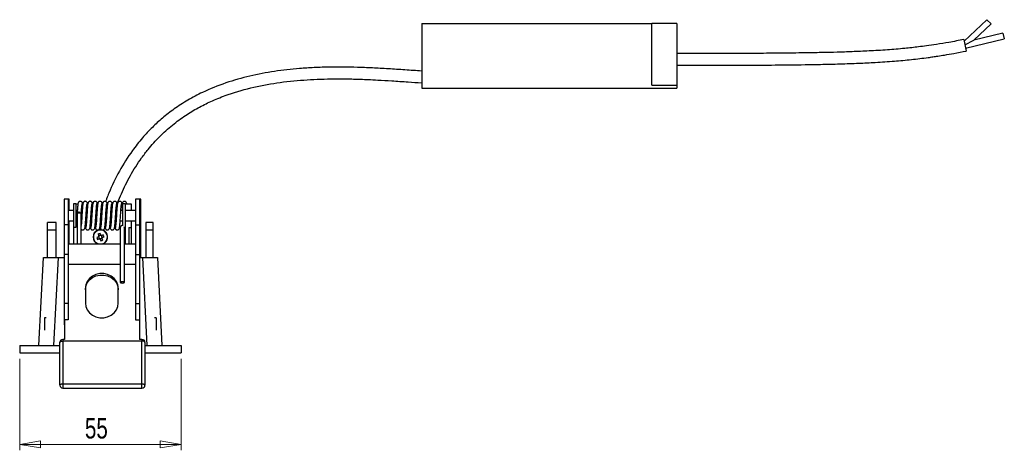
# Model space of a CAD drawing. Header units: millimetres. Extents: x 278 to 994, y 338 to 656.
# Tile 6 of 6: x 827 to 994, y 338 to 412. Entities that reach past the tile are written whole.
import ezdxf

# ---------------------------------------------------------------- set-up
doc = ezdxf.new("R2010")
doc.units = ezdxf.units.MM
doc.styles.add('SLDTEXTSTYLE0', font='TXT', dxfattribs={"width": 0.75})
doc.dimstyles.new('SLDDIMSTYLE0', dxfattribs={"dimtxt": 3.5, "dimasz": 3.556, "dimexe": 0, "dimexo": 0.0625, "dimgap": 0.875, "dimtad": 1, "dimdec": 0, "dimlfac": 2, "dimrnd": 1e-09, "dimzin": 12, "dimdsep": 46, "dimtxsty": 'SLDTEXTSTYLE0', "dimblk1": 'CLOSED', "dimblk2": 'CLOSED', "dimsah": 1, "dimcen": 0.09, "dimadec": 0, "dimazin": 3, "dimtfac": 1, "dimtdec": 0, "dimtofl": 0, "dimtmove": 0, "dimatfit": 3, "dimldrblk": 'CLOSED', "dimfxl": 0, "dimfrac": 2, "dimtolj": 1, "dimtzin": 12, "dimarcsym": 0})

# ---------------------------------------------------------------- blocks, each defined once
blk = doc.blocks.new('_Closed')
at = {"color": 0, "linetype": 'ByBlock', "lineweight": -2}
for p, q in [((-1, 0.166667), (0, 0)), ((-1, 0.166667), (-1, -0.166667)), ((0, 0), (-1, -0.166667)), ((0, 0), (-1, 0))]:
    blk.add_line(p, q, dxfattribs=at)
blk = doc.blocks.new('_D_2')
at = {"color": 7, "linetype": 'Continuous', "lineweight": 0}
for p, q in [((826.54, 353.77), (826.54, 338.18)), ((854.04, 353.77), (854.04, 338.18)), ((826.54, 339.18), (854.04, 339.18))]:
    blk.add_line(p, q, dxfattribs=at)
at = {"color": 7, "linetype": 'Continuous', "lineweight": 18, "xscale": 3.556, "yscale": 3.556, "rotation": 180.0000000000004}
blk.add_blockref('_Closed', (826.54, 339.18), dxfattribs=at)
at = {"color": 7, "linetype": 'Continuous', "lineweight": 18, "xscale": 3.556, "yscale": 3.556}
blk.add_blockref('_Closed', (854.04, 339.18), dxfattribs=at)
at = {"color": 7, "linetype": 'Continuous', "lineweight": 18, "insert": (837.65, 343.69), "char_height": 3.5, "attachment_point": 1, "style": 'SLDTEXTSTYLE0'}
blk.add_mtext('55', dxfattribs=at)

msp = doc.modelspace()

# ---------------------------------------------------------------- linework, layer by layer
at = {"color": 7, "linetype": 'Continuous', "lineweight": 25}
for p, q in [((991.41, 411.56), (987.52, 407.9)), ((992.1, 410.83), (991.41, 411.56)), ((895.06, 410.9), (934.29, 410.9)), ((895.06, 410.9), (895.06, 399.9)), ((934.29, 400.4), (934.29, 410.9)), ((938.56, 410.9), (934.29, 410.9)), ((938.56, 410.9), (938.56, 400.4)), ((989.17, 408.07), (992.1, 410.83)), ((987.46, 408.18), (987.86, 406.22)), ((987.65, 407.26), (989.17, 408.07)), ((987.76, 406.71), (994.36, 408.27)), ((994.13, 409.25), (989.17, 408.07)), ((994.13, 409.25), (994.36, 408.27)), ((895.06, 399.9), (938.56, 399.9)), ((934.29, 400.4), (938.56, 400.4)), ((938.56, 400.4), (938.56, 399.9)), ((834.79, 380.97), (834.09, 380.97)), ((834.09, 380.97), (834.09, 376.61)), ((834.99, 380.97), (834.79, 380.97)), ((834.79, 380.97), (834.79, 376.61)), ((834.99, 379.04), (834.99, 380.97)), ((836.13, 380.17), (835.73, 380.17)), ((835.73, 380.17), (835.73, 376.17)), ((836.13, 380.17), (836.13, 376.17)), ((836.13, 380.17), (836.55, 380.17)), ((837.28, 379.99), (837.24, 380.26)), ((837.26, 380.17), (837.31, 380.17)), ((838.12, 379.99), (838.08, 380.26)), ((838.1, 380.17), (838.15, 380.17)), ((838.96, 379.99), (838.92, 380.26)), ((838.94, 380.17), (838.99, 380.17)), ((839.8, 379.99), (839.76, 380.26)), ((839.78, 380.17), (839.83, 380.17)), ((840.64, 379.99), (840.6, 380.26)), ((840.62, 380.17), (840.67, 380.17)), ((841.48, 379.99), (841.44, 380.26)), ((841.46, 380.17), (841.51, 380.17)), ((842.32, 379.99), (842.28, 380.26)), ((842.3, 380.17), (842.35, 380.17)), ((843.16, 379.99), (843.12, 380.26)), ((843.14, 380.17), (843.19, 380.17)), ((843.18, 380.24), (843.16, 380.16)), ((843.98, 380.17), (844.13, 380.17)), ((844.53, 380.17), (844.13, 380.17)), ((844.13, 376.43), (844.13, 380.17)), ((844.53, 380.17), (844.53, 376.17)), ((844.53, 380.17), (845.53, 380.17)), ((844.74, 380.29), (844.71, 380.3)), ((844.79, 380.17), (844.77, 380.28)), ((845.53, 380.17), (845.53, 379.04)), ((846.97, 380.97), (846.27, 380.97)), ((846.27, 380.97), (846.27, 376.61)), ((847.17, 380.97), (846.97, 380.97)), ((846.97, 380.97), (846.97, 376.61)), ((847.17, 375.36), (847.17, 380.97)), ((835.73, 379.04), (834.79, 379.04)), ((836.36, 379.04), (836.13, 379.04)), ((837.2, 379.04), (837.06, 379.04)), ((838.04, 379.04), (837.9, 379.04)), ((838.88, 379.04), (838.74, 379.04)), ((839.72, 379.04), (839.58, 379.04)), ((840.56, 379.04), (840.42, 379.04)), ((841.4, 379.04), (841.26, 379.04)), ((842.24, 379.04), (842.1, 379.04)), ((843.08, 379.04), (842.94, 379.04)), ((844.13, 379.04), (843.78, 379.04)), ((846.27, 379.04), (844.53, 379.04)), ((832.74, 377.02), (831.29, 377.02)), ((831.29, 375.71), (831.29, 377.02)), ((832.74, 375.71), (832.74, 377.02)), ((834.79, 376.61), (834.09, 376.61)), ((834.09, 376.61), (834.09, 371.56)), ((834.79, 377.29), (835.73, 377.29)), ((834.79, 376.61), (834.79, 371.56)), ((834.99, 375.36), (834.99, 377.29)), ((836.13, 376.17), (835.73, 376.17)), ((835.73, 376.17), (835.73, 373.36)), ((836.13, 377.29), (836.33, 377.29)), ((837.03, 377.29), (837.09, 377.29)), ((837.7, 376.34), (837.75, 376.05)), ((837.78, 376.04), (837.81, 376.04)), ((837.79, 377.29), (837.93, 377.29)), ((838.54, 376.34), (838.59, 376.05)), ((838.62, 376.04), (838.65, 376.04)), ((838.63, 377.29), (838.77, 377.29)), ((839.38, 376.34), (839.43, 376.05)), ((839.46, 376.04), (839.49, 376.04)), ((839.47, 377.29), (839.61, 377.29)), ((840.22, 376.34), (840.27, 376.05)), ((840.3, 376.04), (840.33, 376.04)), ((840.31, 377.29), (840.45, 377.29)), ((841.06, 376.34), (841.11, 376.05)), ((841.14, 376.04), (841.17, 376.04)), ((841.15, 377.29), (841.29, 377.29)), ((841.9, 376.34), (841.95, 376.05)), ((841.98, 376.04), (842.01, 376.04)), ((841.99, 377.29), (842.13, 377.29)), ((842.74, 376.34), (842.79, 376.05)), ((842.82, 376.04), (842.85, 376.04)), ((842.83, 377.29), (842.97, 377.29)), ((843.58, 376.34), (843.63, 376.05)), ((843.67, 377.29), (844.13, 377.29)), ((844.36, 376.17), (844.53, 376.17)), ((844.53, 377.29), (846.27, 377.29)), ((844.53, 376.17), (844.53, 373.36)), ((845.13, 376.17), (845.53, 376.17)), ((845.13, 376.17), (845.13, 373.36)), ((845.53, 377.29), (845.53, 376.17)), ((845.53, 376.17), (845.53, 373.36)), ((846.27, 376.61), (846.97, 376.61)), ((846.27, 376.61), (846.27, 371.56)), ((846.97, 376.61), (846.97, 371.56)), ((849.29, 377.02), (848.04, 377.02)), ((848.04, 377.02), (848.04, 375.71)), ((849.29, 375.71), (849.29, 377.02)), ((831.29, 371.02), (831.29, 375.71)), ((832.74, 375.71), (831.29, 375.71)), ((832.74, 371.02), (832.74, 375.71)), ((834.79, 375.36), (834.99, 375.36)), ((834.99, 373.36), (834.99, 375.36)), ((839.96, 374.58), (839.66, 374.46)), ((839.89, 375), (840.01, 374.7)), ((839.96, 374.58), (840.02, 374.44)), ((840.15, 374.76), (840.01, 374.7)), ((840.04, 374.38), (840.1, 374.24)), ((840.35, 374.84), (840.21, 374.78)), ((840.35, 374.84), (840.23, 375.14)), ((840.42, 374.27), (840.56, 374.33)), ((840.77, 374.92), (840.47, 374.79)), ((840.53, 374.65), (840.47, 374.79)), ((840.61, 374.45), (840.55, 374.59)), ((840.69, 374.03), (840.56, 374.34)), ((840.61, 374.45), (840.91, 374.57)), ((846.97, 375.36), (847.17, 375.36)), ((847.17, 371.02), (847.17, 375.36)), ((848.04, 375.71), (848.04, 371.02)), ((849.29, 375.71), (848.04, 375.71)), ((849.29, 371.02), (849.29, 375.71)), ((834.79, 373.36), (843.68, 373.36)), ((839.8, 374.12), (840.11, 374.24)), ((840.22, 374.19), (840.36, 374.25)), ((840.22, 374.19), (840.34, 373.89)), ((844.38, 373.36), (846.27, 373.36)), ((829.79, 356.02), (830.57, 371.02)), ((830.57, 371.02), (833.07, 371.02)), ((833.07, 371.02), (832.28, 356.02)), ((833.07, 371.02), (834.09, 371.02)), ((834.79, 371.56), (834.09, 371.56)), ((834.09, 371.56), (834.09, 363.22)), ((834.79, 371.56), (834.79, 363.22)), ((846.27, 371.56), (846.97, 371.56)), ((846.27, 371.56), (846.27, 363.22)), ((847.1, 372.13), (846.97, 372.13)), ((846.97, 371.56), (846.97, 363.22)), ((846.97, 371.02), (847.5, 371.02)), ((847.1, 371.02), (847.1, 372.13)), ((848.29, 356.02), (847.5, 371.02)), ((847.5, 371.02), (850, 371.02)), ((850, 371.02), (850.79, 356.02)), ((834.79, 369.91), (843.68, 369.91)), ((844.38, 369.91), (846.27, 369.91)), ((837.73, 365.8), (837.73, 363.28)), ((843.33, 363.28), (843.33, 365.8)), ((834.79, 363.22), (834.09, 363.22)), ((834.09, 363.22), (834.09, 360.42)), ((834.79, 363.22), (834.79, 360.42)), ((846.27, 363.22), (846.97, 363.22)), ((846.27, 363.22), (846.27, 360.42)), ((846.97, 363.22), (846.97, 360.42)), ((831.03, 360.77), (830.79, 360.77)), ((830.79, 360.77), (830.79, 358.68)), ((834.16, 360.42), (834.09, 360.42)), ((834.09, 360.42), (834.09, 359.56)), ((834.16, 359.56), (834.09, 359.56)), ((834.79, 360.42), (834.16, 360.42)), ((834.16, 360.42), (834.16, 357.07)), ((846.27, 360.42), (846.97, 360.42)), ((846.97, 360.42), (846.97, 357.07)), ((849.79, 360.77), (849.54, 360.77)), ((849.79, 360.77), (849.79, 358.68)), ((826.54, 356.02), (826.54, 354.77)), ((826.54, 356.02), (833.38, 356.02)), ((833.38, 349.27), (833.38, 356.57)), ((834.16, 357.07), (833.88, 357.07)), ((833.88, 356.8), (833.88, 349.5)), ((847.38, 356.8), (833.88, 356.8)), ((847.38, 357.07), (846.97, 357.07)), ((847.38, 349.5), (847.38, 356.8)), ((847.88, 356.57), (847.88, 349.27)), ((847.88, 356.02), (854.04, 356.02)), ((854.04, 356.02), (854.04, 354.77)), ((826.54, 354.77), (833.38, 354.77)), ((847.88, 354.77), (854.04, 354.77)), ((833.88, 349.5), (847.38, 349.5)), ((833.88, 348.77), (847.38, 348.77))]:
    msp.add_line(p, q, dxfattribs=at)
at = {"color": 8, "linetype": 'Continuous', "lineweight": 25}
for p, q in [((833.88, 357.07), (833.88, 356.8)), ((847.38, 357.07), (847.38, 356.8)), ((833.88, 349.5), (833.88, 348.77)), ((847.38, 348.77), (847.38, 349.5))]:
    msp.add_line(p, q, dxfattribs=at)
at = {"color": 7, "linetype": 'Continuous', "lineweight": 25, "flags": 128}
for points in [[(843.33, 365.8), (843.25, 366.4), (843.01, 366.97), (842.63, 367.47), (842.12, 367.87), (841.52, 368.15), (840.87, 368.3), (840.19, 368.3), (839.54, 368.15), (838.94, 367.87), (838.43, 367.47), (838.05, 366.97), (837.81, 366.4), (837.73, 365.8)], [(837.73, 365.55), (837.81, 366.15), (838.05, 366.72), (838.43, 367.22), (838.94, 367.62), (839.54, 367.91), (840.19, 368.05), (840.87, 368.05), (841.52, 367.91), (842.12, 367.62), (842.63, 367.22), (843.01, 366.72), (843.25, 366.15), (843.33, 365.55)], [(844.03, 366.69), (844.16, 366.7), (844.28, 366.72), (844.35, 366.76), (844.38, 366.79), (844.35, 366.83), (844.28, 366.87), (844.16, 366.89), (844.03, 366.9), (843.9, 366.89), (843.78, 366.87), (843.71, 366.83), (843.68, 366.79), (843.71, 366.76), (843.78, 366.72), (843.9, 366.7), (844.03, 366.69)], [(837.73, 363.28), (837.81, 362.67), (838.05, 362.1), (838.43, 361.6), (838.94, 361.2), (839.54, 360.92), (840.19, 360.77), (840.87, 360.77), (841.52, 360.92), (842.12, 361.2), (842.63, 361.6), (843.01, 362.1), (843.25, 362.67), (843.33, 363.28)], [(833.38, 356.57), (833.39, 356.62), (833.42, 356.66), (833.46, 356.7), (833.53, 356.73), (833.6, 356.76), (833.69, 356.78), (833.78, 356.8), (833.88, 356.8)], [(847.88, 356.57), (847.87, 356.62), (847.84, 356.66), (847.8, 356.7), (847.73, 356.73), (847.66, 356.76), (847.57, 356.78), (847.48, 356.8), (847.38, 356.8)], [(833.38, 349.27), (833.39, 349.31), (833.42, 349.35), (833.46, 349.39), (833.53, 349.43), (833.6, 349.46), (833.69, 349.48), (833.78, 349.49), (833.88, 349.5)], [(847.38, 349.5), (847.48, 349.49), (847.57, 349.48), (847.66, 349.46), (847.73, 349.43), (847.8, 349.39), (847.84, 349.35), (847.87, 349.31), (847.88, 349.27)]]:
    msp.add_lwpolyline(points, dxfattribs=at)
at = {"color": 7, "linetype": 'Continuous', "lineweight": 25}
for centre, radius, start, end in [((836.65, 378.11), 0.631, 73.9088, 120.1213), ((840.29, 374.52), 1.25, 112.4483, 248.1694), ((843.81, 375.97), 4.42, 200.0488, 204.8478), ((840.29, 374.52), 1.25, 291.8306, 112.4483), ((841.74, 370.99), 4.42, 110.0488, 114.8478), ((840.29, 374.52), 0.329, 146.7179, 168.1786), ((840.29, 374.52), 0.278, 160.7301, 195.6822), ((840.29, 374.52), 0.278, 154.1665, 160.7301), ((840.29, 374.52), 0.278, 195.6822, 209.2143), ((840.29, 374.52), 0.278, 119.2143, 154.1665), ((840.29, 374.52), 0.278, 209.2143, 244.1665), ((840.29, 374.52), 0.278, 105.6822, 119.2143), ((840.29, 374.52), 0.278, 244.1665, 250.7301), ((840.29, 374.52), 0.278, 70.7301, 105.6822), ((840.29, 374.52), 0.329, 56.7179, 78.1786), ((840.29, 374.52), 0.278, 285.6822, 299.2143), ((840.29, 374.52), 0.278, 64.1665, 70.7301), ((840.29, 374.52), 0.278, 29.2143, 64.1665), ((840.29, 374.52), 0.278, 299.2143, 334.1665), ((840.29, 374.52), 0.278, 15.6822, 29.2143), ((840.29, 374.52), 0.278, 334.1665, 340.7301), ((840.29, 374.52), 0.278, 340.7301, 15.6822), ((840.29, 374.52), 0.329, 326.7179, 348.1786), ((836.76, 373.06), 4.42, 20.0488, 24.8478), ((840.29, 374.52), 0.329, 236.7179, 258.1786), ((840.29, 374.52), 0.278, 250.7301, 285.6822), ((838.83, 378.04), 4.42, 290.0488, 294.8478), ((833.88, 356.57), 0.5, 90, 180), ((847.38, 356.57), 0.5, 0, 90), ((833.88, 349.27), 0.5, 180.0091, 270.0091), ((847.38, 349.27), 0.5, 269.9909, 359.9909)]:
    msp.add_arc(centre, radius, start, end, dxfattribs=at)
at = {"color": 8, "linetype": 'Continuous', "lineweight": 25}
for start, end in [(112.4483, 254.8521), (285.1479, 112.4483)]:
    msp.add_arc((840.29, 374.52), 1.2, start, end, dxfattribs=at)
at = {"color": 7, "linetype": 'Continuous', "lineweight": 25}
for centre, major_axis, start_param, end_param in [((840.25, 374.5), (0.226, 0.093), 3.005647, 3.277538), ((840.27, 374.55), (-0.093, 0.226), 6.14724, 6.419131), ((840.3, 374.48), (-0.093, 0.226), 3.005647, 3.277538), ((840.32, 374.53), (0.226, 0.093), 6.14724, 6.419131)]:
    msp.add_ellipse(centre, major_axis=major_axis, ratio=0.990116, start_param=start_param, end_param=end_param, dxfattribs=at)
for points, knots in [([(987.46, 408.18), (986.62, 408.01), (985.07, 407.71), (982.94, 407.36), (981.22, 407.11), (979.81, 406.93), (978.58, 406.78), (976.8, 406.6), (974.38, 406.4), (971.39, 406.22), (968.53, 406.1), (965.92, 406.01), (963.39, 405.95), (960.37, 405.9), (956.82, 405.85), (952.82, 405.82), (949.77, 405.81), (947.71, 405.81), (946.63, 405.8), (945.58, 405.8), (944.44, 405.8), (943.1, 405.8), (941.44, 405.79), (939.89, 405.79), (938.89, 405.79), (938.56, 405.79)], [0, 0, 0, 0, 0.052811, 0.096429, 0.131879, 0.159378, 0.183301, 0.207774, 0.268281, 0.332214, 0.390971, 0.443064, 0.492264, 0.545816, 0.627564, 0.709339, 0.790705, 0.813814, 0.835847, 0.856714, 0.878066, 0.905207, 0.938897, 0.979661, 1, 1, 1, 1]), ([(938.56, 403.79), (939.49, 403.79), (941.31, 403.79), (943.9, 403.8), (946.4, 403.8), (948.74, 403.81), (950.91, 403.82), (953.88, 403.83), (957.88, 403.86), (962.4, 403.93), (966.31, 404.02), (969.43, 404.13), (972.52, 404.28), (975.51, 404.48), (978.52, 404.75), (980.71, 405.02), (982.2, 405.23), (983.13, 405.37), (984.32, 405.56), (985.93, 405.84), (987.16, 406.08), (987.86, 406.22)], [0, 0, 0, 0, 0.056927, 0.110218, 0.156904, 0.209076, 0.252148, 0.288519, 0.389258, 0.49465, 0.562603, 0.626671, 0.684077, 0.750117, 0.808849, 0.867153, 0.884009, 0.900397, 0.923976, 0.956987, 1, 1, 1, 1]), ([(895.06, 402.81), (894.58, 402.84), (893.16, 402.92), (890.8, 403.1), (888.03, 403.27), (885.4, 403.4), (882.57, 403.48), (879.7, 403.49), (876.81, 403.41), (873.63, 403.21), (869.96, 402.8), (865.75, 402.01), (861.63, 400.85), (858.11, 399.43), (855.19, 397.89), (852.91, 396.42), (850.9, 394.85), (849.09, 393.2), (847.37, 391.36), (845.43, 388.9), (843.47, 385.79), (842.12, 382.98), (841.41, 381.22), (841.24, 380.74), (841.18, 380.58)], [0, 0, 0, 0, 0.022462, 0.067539, 0.11163, 0.153396, 0.192033, 0.245435, 0.289305, 0.328375, 0.39588, 0.463579, 0.53078, 0.59797, 0.642589, 0.68628, 0.726279, 0.762833, 0.801982, 0.845145, 0.91042, 0.975621, 0.991895, 1, 1, 1, 1]), ([(843.16, 380.16), (843.18, 380.22), (843.38, 380.81), (843.86, 381.91), (844.58, 383.46), (845.39, 385), (846.3, 386.52), (847.31, 388.02), (848.64, 389.76), (850.36, 391.67), (852.5, 393.61), (854.71, 395.23), (856.91, 396.56), (859.17, 397.68), (862.14, 398.89), (865.9, 400.01), (870.39, 400.85), (874.96, 401.33), (878.47, 401.47), (880.89, 401.48), (882.18, 401.48), (883.44, 401.45), (884.69, 401.41), (886.06, 401.36), (887.82, 401.27), (890.09, 401.14), (892.59, 400.96), (894.29, 400.85), (895.06, 400.8)], [0, 0, 0, 0, 0.0029067, 0.030999, 0.0589287, 0.0875233, 0.1167094, 0.1464423, 0.1766733, 0.2246134, 0.2734222, 0.3190876, 0.3597909, 0.4000179, 0.443345, 0.5180793, 0.5932411, 0.6688147, 0.7448218, 0.7666284, 0.7879549, 0.8087434, 0.8289403, 0.8497616, 0.8764375, 0.9156738, 0.962068, 1, 1, 1, 1]), ([(836.52, 380.29), (836.51, 380.3), (836.49, 380.32), (836.44, 379.98), (836.38, 379.39), (836.35, 378.85), (836.33, 378.59)], [0, 0, 0, 0, 0.162238, 0.443734, 0.722957, 1, 1, 1, 1]), ([(837.26, 380.16), (837.25, 380.21), (837.24, 380.31), (837.17, 380.46), (837.06, 380.56), (836.95, 380.6), (836.86, 380.61), (836.77, 380.6), (836.67, 380.56), (836.58, 380.48), (836.52, 380.37), (836.51, 380.3), (836.51, 380.27)], [0, 0, 0, 0, 0.1407143, 0.2842096, 0.4331665, 0.5088994, 0.583443, 0.6551249, 0.7223929, 0.8389965, 0.930719, 1, 1, 1, 1]), ([(837.03, 378.54), (837.05, 378.8), (837.08, 379.33), (837.13, 379.89), (837.18, 380.2), (837.2, 380.17), (837.21, 380.16)], [0, 0, 0, 0, 0.287991, 0.573699, 0.85703, 1, 1, 1, 1]), ([(837.36, 380.29), (837.35, 380.3), (837.33, 380.32), (837.28, 379.98), (837.22, 379.39), (837.19, 378.85), (837.17, 378.59)], [0, 0, 0, 0, 0.162238, 0.443734, 0.722957, 1, 1, 1, 1]), ([(837.21, 380.26), (837.21, 380.24), (837.21, 380.2), (837.2, 380.17), (837.19, 380.16)], [0, 0, 0, 0, 0.727281, 1, 1, 1, 1]), ([(837.68, 380.61), (837.67, 380.61), (837.64, 380.61), (837.57, 380.59), (837.48, 380.55), (837.38, 380.47), (837.3, 380.33), (837.29, 380.22), (837.28, 380.16)], [0, 0, 0, 0, 0.020329, 0.159739, 0.302903, 0.44653, 0.726809, 1, 1, 1, 1]), ([(838.1, 380.16), (838.09, 380.21), (838.08, 380.31), (838.01, 380.46), (837.9, 380.56), (837.79, 380.6), (837.7, 380.61), (837.61, 380.6), (837.51, 380.56), (837.42, 380.48), (837.36, 380.37), (837.35, 380.3), (837.35, 380.27)], [0, 0, 0, 0, 0.140714, 0.28421, 0.433167, 0.508899, 0.583443, 0.655125, 0.722393, 0.838996, 0.930719, 1, 1, 1, 1]), ([(837.87, 378.54), (837.89, 378.8), (837.92, 379.33), (837.97, 379.89), (838.02, 380.2), (838.04, 380.17), (838.05, 380.16)], [0, 0, 0, 0, 0.287991, 0.573699, 0.85703, 1, 1, 1, 1]), ([(838.2, 380.29), (838.19, 380.3), (838.17, 380.32), (838.12, 379.98), (838.06, 379.39), (838.03, 378.85), (838.01, 378.59)], [0, 0, 0, 0, 0.162238, 0.443734, 0.722957, 1, 1, 1, 1]), ([(838.05, 380.26), (838.05, 380.24), (838.05, 380.2), (838.04, 380.17), (838.03, 380.16)], [0, 0, 0, 0, 0.727281, 1, 1, 1, 1]), ([(838.52, 380.61), (838.51, 380.61), (838.48, 380.61), (838.41, 380.59), (838.32, 380.55), (838.22, 380.47), (838.14, 380.33), (838.13, 380.22), (838.12, 380.16)], [0, 0, 0, 0, 0.020329, 0.159739, 0.302903, 0.44653, 0.726809, 1, 1, 1, 1]), ([(838.94, 380.16), (838.93, 380.21), (838.92, 380.31), (838.85, 380.46), (838.74, 380.56), (838.63, 380.6), (838.54, 380.61), (838.45, 380.6), (838.35, 380.56), (838.26, 380.48), (838.2, 380.37), (838.19, 380.3), (838.19, 380.27)], [0, 0, 0, 0, 0.1407143, 0.2842096, 0.4331665, 0.5088994, 0.583443, 0.6551249, 0.7223929, 0.8389965, 0.930719, 1, 1, 1, 1]), ([(838.71, 378.54), (838.73, 378.8), (838.76, 379.33), (838.81, 379.89), (838.86, 380.2), (838.88, 380.17), (838.89, 380.16)], [0, 0, 0, 0, 0.287991, 0.573699, 0.85703, 1, 1, 1, 1]), ([(839.04, 380.29), (839.03, 380.3), (839.01, 380.32), (838.96, 379.98), (838.9, 379.39), (838.87, 378.85), (838.85, 378.59)], [0, 0, 0, 0, 0.162238, 0.443734, 0.722957, 1, 1, 1, 1]), ([(838.89, 380.26), (838.89, 380.24), (838.89, 380.2), (838.88, 380.17), (838.87, 380.16)], [0, 0, 0, 0, 0.727281, 1, 1, 1, 1]), ([(839.36, 380.61), (839.35, 380.61), (839.32, 380.61), (839.25, 380.59), (839.16, 380.55), (839.06, 380.47), (838.98, 380.33), (838.97, 380.22), (838.96, 380.16)], [0, 0, 0, 0, 0.020329, 0.159739, 0.302903, 0.44653, 0.726809, 1, 1, 1, 1]), ([(839.78, 380.16), (839.77, 380.21), (839.76, 380.31), (839.69, 380.46), (839.58, 380.56), (839.47, 380.6), (839.38, 380.61), (839.29, 380.6), (839.19, 380.56), (839.1, 380.48), (839.04, 380.37), (839.03, 380.3), (839.03, 380.27)], [0, 0, 0, 0, 0.140714, 0.28421, 0.433167, 0.508899, 0.583443, 0.655125, 0.722393, 0.838996, 0.930719, 1, 1, 1, 1]), ([(839.55, 378.54), (839.57, 378.8), (839.6, 379.33), (839.65, 379.89), (839.7, 380.2), (839.72, 380.17), (839.73, 380.16)], [0, 0, 0, 0, 0.287991, 0.573699, 0.85703, 1, 1, 1, 1]), ([(839.88, 380.29), (839.87, 380.3), (839.85, 380.32), (839.8, 379.98), (839.74, 379.39), (839.71, 378.85), (839.69, 378.59)], [0, 0, 0, 0, 0.1622377, 0.4437337, 0.7229573, 1, 1, 1, 1]), ([(839.73, 380.26), (839.73, 380.24), (839.73, 380.2), (839.72, 380.17), (839.71, 380.17)], [0, 0, 0, 0, 0.738707, 1, 1, 1, 1]), ([(840.2, 380.61), (840.19, 380.61), (840.16, 380.61), (840.09, 380.59), (840, 380.55), (839.9, 380.47), (839.82, 380.33), (839.81, 380.22), (839.8, 380.16)], [0, 0, 0, 0, 0.0203292, 0.1597393, 0.3029028, 0.4465301, 0.726809, 1, 1, 1, 1]), ([(840.62, 380.16), (840.61, 380.21), (840.6, 380.31), (840.53, 380.46), (840.42, 380.56), (840.31, 380.6), (840.22, 380.61), (840.13, 380.6), (840.03, 380.56), (839.94, 380.48), (839.88, 380.37), (839.87, 380.3), (839.87, 380.27)], [0, 0, 0, 0, 0.140714, 0.28421, 0.433167, 0.508899, 0.583443, 0.655125, 0.722393, 0.838996, 0.930719, 1, 1, 1, 1]), ([(840.39, 378.54), (840.41, 378.8), (840.44, 379.33), (840.49, 379.89), (840.54, 380.2), (840.56, 380.17), (840.57, 380.16)], [0, 0, 0, 0, 0.287991, 0.573699, 0.85703, 1, 1, 1, 1]), ([(840.72, 380.29), (840.71, 380.3), (840.69, 380.32), (840.64, 379.98), (840.58, 379.39), (840.55, 378.85), (840.53, 378.59)], [0, 0, 0, 0, 0.162238, 0.443734, 0.722957, 1, 1, 1, 1]), ([(840.57, 380.26), (840.57, 380.24), (840.57, 380.2), (840.56, 380.17), (840.55, 380.16)], [0, 0, 0, 0, 0.7272813, 1, 1, 1, 1]), ([(841.18, 380.58), (841.16, 380.59), (841.11, 380.61), (841.02, 380.61), (840.93, 380.59), (840.84, 380.55), (840.74, 380.47), (840.66, 380.33), (840.65, 380.22), (840.64, 380.16)], [0, 0, 0, 0, 0.0828091, 0.1918458, 0.3068485, 0.4249476, 0.5434292, 0.7746381, 1, 1, 1, 1]), ([(841.46, 380.16), (841.45, 380.21), (841.44, 380.31), (841.37, 380.46), (841.26, 380.56), (841.15, 380.6), (841.06, 380.61), (840.97, 380.6), (840.87, 380.56), (840.78, 380.48), (840.72, 380.37), (840.71, 380.3), (840.71, 380.27)], [0, 0, 0, 0, 0.140714, 0.28421, 0.433167, 0.508899, 0.583443, 0.655125, 0.722393, 0.838996, 0.930719, 1, 1, 1, 1]), ([(841.23, 378.54), (841.25, 378.8), (841.28, 379.33), (841.33, 379.89), (841.38, 380.2), (841.4, 380.17), (841.41, 380.16)], [0, 0, 0, 0, 0.287991, 0.573699, 0.85703, 1, 1, 1, 1]), ([(841.56, 380.29), (841.55, 380.3), (841.53, 380.32), (841.48, 379.98), (841.42, 379.39), (841.39, 378.85), (841.37, 378.59)], [0, 0, 0, 0, 0.162238, 0.443734, 0.722957, 1, 1, 1, 1]), ([(841.41, 380.26), (841.41, 380.24), (841.41, 380.2), (841.4, 380.17), (841.39, 380.16)], [0, 0, 0, 0, 0.727281, 1, 1, 1, 1]), ([(842.3, 380.16), (842.29, 380.21), (842.28, 380.31), (842.21, 380.46), (842.1, 380.56), (841.99, 380.6), (841.9, 380.61), (841.81, 380.6), (841.71, 380.56), (841.62, 380.48), (841.56, 380.37), (841.55, 380.3), (841.55, 380.27)], [0, 0, 0, 0, 0.140714, 0.28421, 0.433167, 0.508899, 0.583443, 0.655125, 0.722393, 0.838996, 0.930719, 1, 1, 1, 1]), ([(842.07, 378.54), (842.09, 378.8), (842.12, 379.33), (842.17, 379.89), (842.22, 380.2), (842.24, 380.17), (842.25, 380.16)], [0, 0, 0, 0, 0.287991, 0.573699, 0.85703, 1, 1, 1, 1]), ([(842.4, 380.29), (842.39, 380.3), (842.37, 380.32), (842.32, 379.98), (842.26, 379.39), (842.23, 378.85), (842.21, 378.59)], [0, 0, 0, 0, 0.162238, 0.443734, 0.722957, 1, 1, 1, 1]), ([(842.25, 380.26), (842.25, 380.24), (842.25, 380.2), (842.24, 380.17), (842.23, 380.16)], [0, 0, 0, 0, 0.7272813, 1, 1, 1, 1]), ([(843.14, 380.16), (843.13, 380.21), (843.12, 380.31), (843.05, 380.46), (842.94, 380.56), (842.83, 380.6), (842.74, 380.61), (842.65, 380.6), (842.55, 380.56), (842.46, 380.48), (842.4, 380.37), (842.39, 380.3), (842.39, 380.27)], [0, 0, 0, 0, 0.140714, 0.28421, 0.433167, 0.508899, 0.583443, 0.655125, 0.722393, 0.838996, 0.930719, 1, 1, 1, 1]), ([(842.91, 378.54), (842.93, 378.8), (842.96, 379.33), (843.01, 379.89), (843.06, 380.2), (843.08, 380.17), (843.09, 380.16)], [0, 0, 0, 0, 0.2879907, 0.5736992, 0.8570302, 1, 1, 1, 1]), ([(843.24, 380.29), (843.23, 380.3), (843.21, 380.32), (843.16, 379.98), (843.1, 379.39), (843.07, 378.85), (843.05, 378.59)], [0, 0, 0, 0, 0.162238, 0.443734, 0.722957, 1, 1, 1, 1]), ([(843.09, 380.26), (843.09, 380.24), (843.09, 380.2), (843.08, 380.17), (843.07, 380.17)], [0, 0, 0, 0, 0.738707, 1, 1, 1, 1]), ([(843.98, 380.16), (843.97, 380.21), (843.96, 380.31), (843.89, 380.46), (843.78, 380.56), (843.67, 380.6), (843.58, 380.61), (843.49, 380.6), (843.39, 380.56), (843.3, 380.48), (843.24, 380.37), (843.23, 380.3), (843.23, 380.27)], [0, 0, 0, 0, 0.140714, 0.28421, 0.433167, 0.508899, 0.583443, 0.655125, 0.722393, 0.838996, 0.930719, 1, 1, 1, 1]), ([(843.56, 380.61), (843.55, 380.61), (843.52, 380.61), (843.45, 380.59), (843.36, 380.55), (843.29, 380.5), (843.27, 380.46), (843.26, 380.44)], [0, 0, 0, 0, 0.039087, 0.307134, 0.582398, 0.858554, 1, 1, 1, 1]), ([(843.75, 378.54), (843.77, 378.8), (843.8, 379.33), (843.85, 379.89), (843.9, 380.2), (843.92, 380.17), (843.93, 380.16)], [0, 0, 0, 0, 0.287991, 0.573699, 0.85703, 1, 1, 1, 1]), ([(843.93, 380.26), (843.93, 380.24), (843.93, 380.2), (843.92, 380.17), (843.91, 380.16)], [0, 0, 0, 0, 0.727281, 1, 1, 1, 1]), ([(844.09, 379.04), (844.08, 379.15), (844.05, 379.52), (844.01, 380), (843.98, 380.17), (843.96, 380.26)], [0, 0, 0, 0, 0.175794, 0.586739, 1, 1, 1, 1]), ([(844.75, 380.27), (844.75, 380.29), (844.74, 380.35), (844.7, 380.45), (844.63, 380.53), (844.55, 380.58), (844.47, 380.6), (844.38, 380.61), (844.29, 380.59), (844.2, 380.55), (844.1, 380.47), (844.02, 380.33), (844.01, 380.22), (844, 380.16)], [0, 0, 0, 0, 0.054697, 0.130735, 0.233744, 0.296425, 0.365997, 0.441368, 0.520863, 0.602498, 0.684398, 0.84422, 1, 1, 1, 1]), ([(836.33, 378.66), (836.33, 378.44), (836.33, 378.05), (836.33, 377.39), (836.33, 376.82), (836.33, 376.26), (836.33, 375.73), (836.33, 375.04), (836.33, 374.26), (836.33, 373.67), (836.33, 373.4), (836.33, 373.36)], [0, 0, 0, 0, 0.111067, 0.20259, 0.352322, 0.453558, 0.549556, 0.681994, 0.861397, 0.975731, 1, 1, 1, 1]), ([(836.4, 378.62), (836.42, 378.63), (836.47, 378.64), (836.58, 378.65), (836.69, 378.66), (836.76, 378.68), (836.8, 378.7), (836.82, 378.71), (836.82, 378.72)], [0, 0, 0, 0, 0.240024, 0.480053, 0.719875, 0.857761, 0.953827, 1, 1, 1, 1]), ([(837.02, 378.56), (837.01, 378.56), (836.99, 378.57), (836.94, 378.59), (836.87, 378.61), (836.77, 378.62), (836.66, 378.63), (836.55, 378.63), (836.46, 378.63), (836.42, 378.62), (836.4, 378.62)], [0, 0, 0, 0, 0.096459, 0.207493, 0.332391, 0.468143, 0.6093, 0.74898, 0.880705, 1, 1, 1, 1]), ([(837.03, 376.44), (837.03, 376.73), (837.03, 377.2), (837.03, 377.97), (837.03, 378.41), (837.03, 378.66)], [0, 0, 0, 0, 0.443572, 0.699871, 1, 1, 1, 1]), ([(837.17, 378.59), (837.15, 378.31), (837.12, 377.76), (837.07, 377.05), (837.04, 376.74), (837.03, 376.62)], [0, 0, 0, 0, 0.373195, 0.745105, 1, 1, 1, 1]), ([(837.66, 376.07), (837.68, 376.16), (837.71, 376.32), (837.76, 376.94), (837.82, 377.71), (837.85, 378.26), (837.87, 378.54)], [0, 0, 0, 0, 0.251316, 0.501744, 0.7513, 1, 1, 1, 1]), ([(838.01, 378.59), (837.99, 378.31), (837.96, 377.76), (837.91, 376.99), (837.85, 376.38), (837.82, 376.22), (837.8, 376.13)], [0, 0, 0, 0, 0.2513136, 0.5017622, 0.7513301, 1, 1, 1, 1]), ([(838.5, 376.07), (838.52, 376.16), (838.55, 376.32), (838.6, 376.94), (838.66, 377.71), (838.69, 378.26), (838.71, 378.54)], [0, 0, 0, 0, 0.2513163, 0.5017439, 0.7512999, 1, 1, 1, 1]), ([(838.85, 378.59), (838.83, 378.31), (838.8, 377.76), (838.75, 376.99), (838.69, 376.38), (838.66, 376.22), (838.64, 376.13)], [0, 0, 0, 0, 0.251314, 0.501762, 0.75133, 1, 1, 1, 1]), ([(839.34, 376.07), (839.36, 376.16), (839.39, 376.32), (839.44, 376.94), (839.5, 377.71), (839.53, 378.26), (839.55, 378.54)], [0, 0, 0, 0, 0.251316, 0.501744, 0.7513, 1, 1, 1, 1]), ([(839.69, 378.59), (839.67, 378.31), (839.64, 377.76), (839.59, 376.99), (839.53, 376.38), (839.5, 376.22), (839.48, 376.13)], [0, 0, 0, 0, 0.2513136, 0.5017622, 0.7513301, 1, 1, 1, 1]), ([(840.18, 376.07), (840.2, 376.16), (840.23, 376.32), (840.28, 376.94), (840.34, 377.71), (840.37, 378.26), (840.39, 378.54)], [0, 0, 0, 0, 0.2513163, 0.5017439, 0.7512999, 1, 1, 1, 1]), ([(840.53, 378.59), (840.51, 378.31), (840.48, 377.76), (840.43, 376.99), (840.37, 376.38), (840.34, 376.22), (840.32, 376.13)], [0, 0, 0, 0, 0.251314, 0.501762, 0.75133, 1, 1, 1, 1]), ([(841.02, 376.07), (841.04, 376.16), (841.07, 376.32), (841.12, 376.94), (841.18, 377.71), (841.21, 378.26), (841.23, 378.54)], [0, 0, 0, 0, 0.2513163, 0.5017439, 0.7512999, 1, 1, 1, 1]), ([(841.37, 378.59), (841.35, 378.31), (841.32, 377.76), (841.27, 376.99), (841.21, 376.38), (841.18, 376.22), (841.16, 376.13)], [0, 0, 0, 0, 0.251314, 0.501762, 0.75133, 1, 1, 1, 1]), ([(841.86, 376.07), (841.88, 376.16), (841.91, 376.32), (841.96, 376.94), (842.02, 377.71), (842.05, 378.26), (842.07, 378.54)], [0, 0, 0, 0, 0.251316, 0.501744, 0.7513, 1, 1, 1, 1]), ([(842.21, 378.59), (842.19, 378.31), (842.16, 377.76), (842.11, 376.99), (842.05, 376.38), (842.02, 376.22), (842, 376.13)], [0, 0, 0, 0, 0.2513136, 0.5017622, 0.7513301, 1, 1, 1, 1]), ([(842.7, 376.07), (842.72, 376.16), (842.75, 376.32), (842.8, 376.94), (842.86, 377.71), (842.89, 378.26), (842.91, 378.54)], [0, 0, 0, 0, 0.251316, 0.501744, 0.7513, 1, 1, 1, 1]), ([(843.05, 378.59), (843.03, 378.31), (843, 377.76), (842.95, 376.99), (842.89, 376.38), (842.86, 376.22), (842.84, 376.13)], [0, 0, 0, 0, 0.2513136, 0.5017622, 0.7513301, 1, 1, 1, 1]), ([(843.54, 376.07), (843.56, 376.16), (843.59, 376.32), (843.64, 376.94), (843.7, 377.71), (843.73, 378.26), (843.75, 378.54)], [0, 0, 0, 0, 0.251316, 0.501744, 0.7513, 1, 1, 1, 1]), ([(837.03, 376.51), (837.03, 376.51), (837.03, 376.5), (837.02, 376.47), (837.02, 376.42), (837.02, 376.38), (837.02, 376.37), (837.02, 376.36), (837.02, 376.36), (837.02, 376.36), (837.02, 376.36), (837.02, 376.36), (837.02, 376.36), (837.03, 376.36), (837.03, 376.39), (837.03, 376.43), (837.03, 376.46), (837.03, 376.48), (837.03, 376.5), (837.03, 376.5), (837.03, 376.5), (837.03, 376.51), (837.03, 376.51), (837.03, 376.51), (837.03, 376.51), (837.03, 376.51)], [0, 0, 0, 0, 0.021528, 0.097343, 0.400568, 0.433794, 0.467253, 0.474784, 0.481126, 0.485741, 0.490366, 0.496262, 0.506343, 0.535916, 0.645484, 0.791164, 0.874684, 0.958589, 0.971697, 0.978903, 0.983971, 0.987815, 0.991671, 0.996477, 1, 1, 1, 1]), ([(837.03, 373.36), (837.03, 373.46), (837.03, 374.08), (837.03, 375.16), (837.03, 376), (837.03, 376.43), (837.03, 376.44)], [0, 0, 0, 0, 0.090008, 0.558541, 0.990866, 1, 1, 1, 1]), ([(837.03, 375.84), (837.04, 375.82), (837.07, 375.79), (837.13, 375.76), (837.21, 375.73), (837.3, 375.72), (837.39, 375.74), (837.48, 375.78), (837.58, 375.86), (837.66, 376), (837.67, 376.12), (837.68, 376.17)], [0, 0, 0, 0, 0.047736, 0.125633, 0.212093, 0.305761, 0.404553, 0.506005, 0.607786, 0.806404, 1, 1, 1, 1]), ([(837.77, 376.07), (837.77, 376.04), (837.78, 375.98), (837.82, 375.88), (837.89, 375.81), (837.97, 375.75), (838.05, 375.73), (838.14, 375.72), (838.23, 375.74), (838.32, 375.78), (838.42, 375.86), (838.5, 376), (838.51, 376.12), (838.52, 376.17)], [0, 0, 0, 0, 0.054697, 0.130735, 0.233744, 0.296425, 0.365997, 0.441368, 0.520863, 0.602498, 0.684398, 0.84422, 1, 1, 1, 1]), ([(838.61, 376.07), (838.61, 376.04), (838.62, 375.98), (838.66, 375.88), (838.73, 375.81), (838.81, 375.75), (838.89, 375.73), (838.98, 375.72), (839.07, 375.74), (839.16, 375.78), (839.26, 375.86), (839.34, 376), (839.35, 376.12), (839.36, 376.17)], [0, 0, 0, 0, 0.054697, 0.130735, 0.233744, 0.296425, 0.365997, 0.441368, 0.520863, 0.602498, 0.684398, 0.84422, 1, 1, 1, 1]), ([(839.45, 376.07), (839.45, 376.04), (839.46, 375.98), (839.5, 375.88), (839.57, 375.81), (839.65, 375.75), (839.73, 375.73), (839.82, 375.72), (839.91, 375.74), (840, 375.78), (840.1, 375.86), (840.18, 376), (840.19, 376.12), (840.2, 376.17)], [0, 0, 0, 0, 0.054697, 0.130735, 0.233744, 0.296425, 0.365997, 0.441368, 0.520863, 0.602498, 0.684398, 0.84422, 1, 1, 1, 1]), ([(840.29, 376.07), (840.29, 376.04), (840.3, 375.98), (840.34, 375.88), (840.41, 375.81), (840.49, 375.75), (840.57, 375.73), (840.66, 375.72), (840.75, 375.74), (840.84, 375.78), (840.94, 375.86), (841.02, 376), (841.03, 376.12), (841.04, 376.17)], [0, 0, 0, 0, 0.054697, 0.130735, 0.233744, 0.296425, 0.365997, 0.441368, 0.520863, 0.602498, 0.684398, 0.84422, 1, 1, 1, 1]), ([(841.13, 376.07), (841.13, 376.04), (841.14, 375.98), (841.18, 375.88), (841.25, 375.81), (841.33, 375.75), (841.41, 375.73), (841.5, 375.72), (841.59, 375.74), (841.68, 375.78), (841.78, 375.86), (841.86, 376), (841.87, 376.12), (841.88, 376.17)], [0, 0, 0, 0, 0.054697, 0.130735, 0.233744, 0.296425, 0.365997, 0.441368, 0.520863, 0.602498, 0.684398, 0.84422, 1, 1, 1, 1]), ([(841.97, 376.07), (841.97, 376.04), (841.98, 375.98), (842.02, 375.88), (842.09, 375.81), (842.17, 375.75), (842.25, 375.73), (842.34, 375.72), (842.43, 375.74), (842.52, 375.78), (842.62, 375.86), (842.7, 376), (842.71, 376.12), (842.72, 376.17)], [0, 0, 0, 0, 0.054697, 0.130735, 0.233744, 0.296425, 0.365997, 0.441368, 0.520863, 0.602498, 0.684398, 0.84422, 1, 1, 1, 1]), ([(842.81, 376.07), (842.81, 376.04), (842.82, 375.98), (842.86, 375.88), (842.93, 375.81), (843.01, 375.75), (843.09, 375.73), (843.18, 375.72), (843.27, 375.74), (843.36, 375.78), (843.46, 375.86), (843.54, 376), (843.55, 376.12), (843.56, 376.17)], [0, 0, 0, 0, 0.054697, 0.130735, 0.233744, 0.296425, 0.365997, 0.441368, 0.520863, 0.602498, 0.684398, 0.84422, 1, 1, 1, 1]), ([(843.65, 376.07), (843.65, 376.04), (843.66, 376), (843.67, 375.96), (843.68, 375.94)], [0, 0, 0, 0, 0.570045, 1, 1, 1, 1]), ([(844.13, 376.46), (844.11, 376.46), (844.07, 376.48), (843.98, 376.48), (843.87, 376.45), (843.77, 376.37), (843.7, 376.26), (843.69, 376.17), (843.68, 376.12)], [0, 0, 0, 0, 0.076429, 0.224485, 0.390853, 0.582895, 0.791236, 1, 1, 1, 1]), ([(843.68, 376.12), (843.68, 376.09), (843.68, 376.04), (843.68, 375.56), (843.68, 374.44), (843.68, 371.44), (843.68, 368.78), (843.68, 366.79)], [0, 0, 0, 0, 0.0554392, 0.112555, 0.2239268, 0.4200599, 1, 1, 1, 1]), ([(844.38, 366.79), (844.38, 368.37), (844.38, 370.76), (844.38, 373.57), (844.38, 375.06), (844.38, 375.73), (844.38, 376.12), (844.39, 375.97), (844.38, 376.21), (844.35, 376.26), (844.34, 376.28)], [0, 0, 0, 0, 0.453318, 0.687401, 0.814266, 0.895851, 0.940367, 0.985184, 0.99511, 1, 1, 1, 1]), ([(840.02, 374.61), (840.02, 374.61), (840, 374.6), (839.98, 374.59), (839.97, 374.58), (839.96, 374.58)], [0, 0, 0, 0, 0.054653, 0.886311, 1, 1, 1, 1]), ([(840.01, 374.7), (840.01, 374.69), (840.02, 374.68), (840.03, 374.66), (840.04, 374.64), (840.04, 374.64)], [0, 0, 0, 0, 0.113689, 0.945347, 1, 1, 1, 1]), ([(840.11, 374.24), (840.11, 374.24), (840.13, 374.25), (840.15, 374.26), (840.16, 374.27), (840.16, 374.27)], [0, 0, 0, 0, 0.113689, 0.945347, 1, 1, 1, 1]), ([(840.38, 374.78), (840.38, 374.78), (840.37, 374.8), (840.36, 374.82), (840.35, 374.84), (840.35, 374.84)], [0, 0, 0, 0, 0.054653, 0.886311, 1, 1, 1, 1]), ([(840.47, 374.79), (840.46, 374.79), (840.45, 374.78), (840.43, 374.77), (840.41, 374.77), (840.41, 374.77)], [0, 0, 0, 0, 0.113689, 0.945347, 1, 1, 1, 1]), ([(840.56, 374.34), (840.56, 374.34), (840.55, 374.36), (840.54, 374.38), (840.54, 374.39), (840.54, 374.39)], [0, 0, 0, 0, 0.113689, 0.945347, 1, 1, 1, 1]), ([(840.55, 374.42), (840.55, 374.42), (840.57, 374.43), (840.59, 374.44), (840.61, 374.45), (840.61, 374.45)], [0, 0, 0, 0, 0.054653, 0.886311, 1, 1, 1, 1]), ([(840.19, 374.25), (840.19, 374.25), (840.2, 374.23), (840.21, 374.21), (840.22, 374.2), (840.22, 374.19)], [0, 0, 0, 0, 0.054653, 0.886311, 1, 1, 1, 1])]:
    msp.add_open_spline(points, degree=3, knots=knots, dxfattribs=at)

# ---------------------------------------------------------------- dimensions: what is measured, and where the dimension line sits
at = {"color": 7, "linetype": 'Continuous', "lineweight": 18}
dim = msp.add_linear_dim(base=(854.04, 339.18), p1=(826.54, 354.77), p2=(854.04, 354.77), dimstyle='SLDDIMSTYLE0', dxfattribs=at)
dim.commit()
dim.dimension.update_dxf_attribs({"geometry": '_D_2', "text_midpoint": (840.23, 339.18), "dimtype": 160})

doc.saveas('drawing.dxf')
